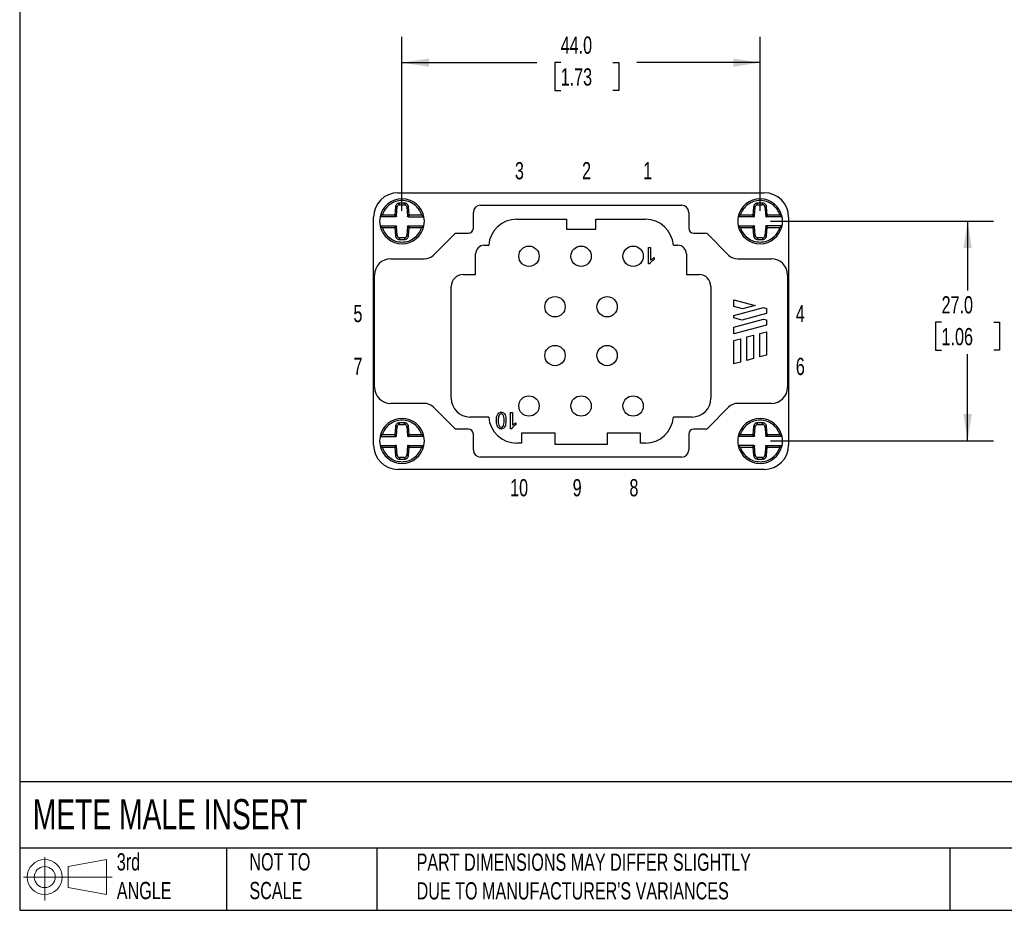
# Model space of a CAD drawing. Header units: millimetres. Extents: x 6 to 273, y 6 to 210.
# Tile 1 of 5: x 6 to 127, y 6 to 116. Entities that reach past the tile are written whole.
import ezdxf

# ---------------------------------------------------------------- set-up
doc = ezdxf.new("R2010")
doc.units = ezdxf.units.MM
doc.linetypes.add('SLD-Solid', pattern=[0])
doc.layers.add('DIMENSIONS', color=140, linetype='SLD-Solid', lineweight=25)
doc.layers.add('TEXT', color=140, linetype='SLD-Solid', lineweight=25)
doc.layers.add('SLD-DEFPOINTS', color=7, linetype='Continuous')
doc.styles.add('SLDTEXTSTYLE0', font='TXT', dxfattribs={"width": 0.7})
doc.dimstyles.new('SLDDIMSTYLE0', dxfattribs={"dimtxt": 2.158008, "dimasz": 3.302, "dimexe": 0, "dimexo": 0.0625, "dimgap": 0.539502, "dimtad": 0, "dimtih": 1, "dimtoh": 1, "dimrnd": 1e-09, "dimzin": 4, "dimdsep": 46, "dimtxsty": 'SLDTEXTSTYLE0', "dimsah": 1, "dimcen": 0.09, "dimadec": 0, "dimazin": 1, "dimtfac": 1, "dimtofl": 0, "dimtmove": 0, "dimatfit": 3, "dimfxl": 0, "dimfrac": 2, "dimtolj": 1, "dimtzin": 12, "dimarcsym": 0})

# ---------------------------------------------------------------- blocks, each defined once
blk = doc.blocks.new('Block11')
at = {"color": 7, "linetype": 'SLD-Solid', "lineweight": 18}
for p, q in [((2.59, 5.31), (2.59, 0)), ((5.48, 4.17), (10.18, 5.03)), ((10.18, 5.03), (10.18, 0.73)), ((5.48, 1.6), (5.48, 4.17)), ((0, 2.88), (10.87, 2.88)), ((5.48, 1.6), (10.18, 0.73))]:
    blk.add_line(p, q, dxfattribs=at)
for radius in [2.15, 1.29]:
    blk.add_circle((2.59, 2.88), radius, dxfattribs=at)
blk = doc.blocks.new('Block12')
at = {"layer": 'SLD-DEFPOINTS'}
blk.add_blockref('Block11', (0, 0), dxfattribs=at)
blk = doc.blocks.new('_D')
at = {"layer": 'DIMENSIONS'}
for p, q in [((53.32, 92.31), (53.32, 113.71)), ((97.32, 92.31), (97.32, 113.71)), ((53.32, 110.54), (69.9, 110.54)), ((72.82, 110.54), (72.1, 110.54)), ((72.1, 110.54), (72.1, 107.11)), ((79.24, 110.54), (79.96, 110.54)), ((79.96, 110.54), (79.96, 107.11)), ((97.32, 110.54), (82.16, 110.54)), ((72.1, 107.11), (72.82, 107.11)), ((79.96, 107.11), (79.24, 107.11))]:
    blk.add_line(p, q, dxfattribs=at)
for points in [[(53.32, 110.54), (56.62, 110.03), (56.62, 111.05)], [(97.32, 110.54), (94.02, 111.05), (94.02, 110.03)]]:
    blk.add_solid(points, dxfattribs=at)
at = {"layer": 'DIMENSIONS', "char_height": 2.117, "attachment_point": 1, "style": 'SLDTEXTSTYLE0'}
for s, insert in [('44.0', (72.82, 113.75)), ('1.73', (72.82, 109.84))]:
    blk.add_mtext(s, dxfattribs=dict(at, insert=insert))
blk = doc.blocks.new('_D_1')
at = {"layer": 'DIMENSIONS'}
for p, q in [((98.59, 91.04), (126, 91.04)), ((122.82, 91.04), (122.82, 82.53)), ((119.62, 78.62), (118.89, 78.62)), ((118.89, 78.62), (118.89, 75.19)), ((126.03, 78.62), (126.75, 78.62)), ((126.75, 78.62), (126.75, 75.19)), ((118.89, 75.19), (119.62, 75.19)), ((126.75, 75.19), (126.03, 75.19)), ((122.82, 64.04), (122.82, 74.71)), ((98.59, 64.04), (126, 64.04))]:
    blk.add_line(p, q, dxfattribs=at)
for points in [[(122.82, 91.04), (122.31, 87.74), (123.33, 87.74)], [(122.82, 64.04), (123.33, 67.34), (122.31, 67.34)]]:
    blk.add_solid(points, dxfattribs=at)
at = {"layer": 'DIMENSIONS', "char_height": 2.117, "attachment_point": 1, "style": 'SLDTEXTSTYLE0'}
for s, insert in [('27.0', (119.62, 81.83)), ('1.06', (119.62, 77.92))]:
    blk.add_mtext(s, dxfattribs=dict(at, insert=insert))

msp = doc.modelspace()

# ---------------------------------------------------------------- linework, layer by layer
for p, q in [((52.823, 94.537), (97.823, 94.537)), ((53.626, 93.268), (53.019, 93.268)), ((53.019, 93.068), (53.019, 93.268)), ((53.626, 93.068), (53.626, 93.268)), ((97.626, 93.268), (97.019, 93.268)), ((97.019, 93.068), (97.019, 93.268)), ((97.626, 93.068), (97.626, 93.268)), ((52.527, 92.814), (52.446, 91.787)), ((52.726, 92.798), (52.527, 92.814)), ((52.639, 91.68), (52.726, 92.798)), ((53.019, 93.068), (53.626, 93.068)), ((53.919, 92.798), (54.118, 92.814)), ((53.919, 92.798), (54.006, 91.68)), ((54.199, 91.787), (54.118, 92.814)), ((62.09, 90.187), (62.09, 92.137)), ((62.973, 93.02), (87.673, 93.02)), ((88.555, 92.137), (88.555, 90.187)), ((96.527, 92.814), (96.446, 91.787)), ((96.726, 92.798), (96.527, 92.814)), ((96.639, 91.68), (96.726, 92.798)), ((97.019, 93.068), (97.626, 93.068)), ((97.919, 92.798), (98.118, 92.814)), ((97.919, 92.798), (98.006, 91.68)), ((98.199, 91.787), (98.118, 92.814)), ((49.823, 63.537), (49.823, 91.537)), ((52.537, 91.587), (50.628, 91.587)), ((52.446, 91.787), (50.885, 91.787)), ((54.108, 91.587), (56.017, 91.587)), ((55.76, 91.787), (54.199, 91.787)), ((67.423, 91.291), (73.523, 91.291)), ((73.523, 91.291), (73.523, 90.087)), ((77.123, 91.291), (83.223, 91.291)), ((77.123, 90.087), (77.123, 91.291)), ((96.537, 91.587), (94.628, 91.587)), ((96.446, 91.787), (94.885, 91.787)), ((100.017, 91.587), (98.108, 91.587)), ((99.76, 91.787), (98.199, 91.787)), ((100.823, 91.537), (100.823, 63.537)), ((50.628, 90.487), (52.537, 90.487)), ((50.885, 90.287), (52.446, 90.287)), ((52.446, 90.287), (52.527, 89.261)), ((52.726, 89.277), (52.639, 90.395)), ((54.006, 90.395), (53.919, 89.277)), ((54.108, 90.487), (56.017, 90.487)), ((54.118, 89.261), (54.199, 90.287)), ((54.199, 90.287), (55.76, 90.287)), ((60.03, 89.57), (61.473, 89.57)), ((73.523, 90.087), (77.123, 90.087)), ((89.173, 89.57), (90.615, 89.57)), ((94.628, 90.487), (96.537, 90.487)), ((94.885, 90.287), (96.446, 90.287)), ((96.446, 90.287), (96.527, 89.261)), ((96.726, 89.277), (96.639, 90.395)), ((98.006, 90.395), (97.919, 89.277)), ((100.017, 90.487), (98.108, 90.487)), ((98.118, 89.261), (98.199, 90.287)), ((98.199, 90.287), (99.76, 90.287)), ((52.726, 89.277), (52.527, 89.261)), ((53.019, 89.006), (53.019, 88.806)), ((53.626, 89.006), (53.019, 89.006)), ((53.019, 88.806), (53.626, 88.806)), ((53.626, 89.006), (53.626, 88.806)), ((53.919, 89.277), (54.118, 89.261)), ((57.195, 86.893), (59.759, 89.458)), ((90.886, 89.458), (93.45, 86.893)), ((96.726, 89.277), (96.527, 89.261)), ((97.626, 89.006), (97.019, 89.006)), ((97.019, 89.006), (97.019, 88.806)), ((97.019, 88.806), (97.626, 88.806)), ((97.626, 89.006), (97.626, 88.806)), ((97.919, 89.277), (98.118, 89.261)), ((63.426, 88.091), (63.978, 88.091)), ((83.623, 87.837), (83.856, 87.837)), ((83.623, 85.829), (83.623, 87.837)), ((83.856, 87.837), (83.856, 86.273)), ((86.667, 88.091), (87.219, 88.091)), ((51.94, 86.42), (56.051, 86.42)), ((62.372, 84.491), (62.372, 87.037)), ((84.323, 86.569), (84.323, 86.331)), ((88.273, 87.037), (88.273, 84.491)), ((94.594, 86.42), (98.705, 86.42)), ((83.773, 85.829), (83.623, 85.829)), ((49.94, 70.655), (49.94, 84.42)), ((60.823, 84.491), (62.372, 84.491)), ((88.273, 84.491), (89.823, 84.491)), ((100.705, 84.42), (100.705, 70.655)), ((59.369, 69.284), (59.369, 83.037)), ((91.276, 83.037), (91.276, 69.284)), ((94.106, 81.393), (96.705, 80.697)), ((94.106, 80.565), (94.106, 81.393)), ((95.159, 80.283), (94.106, 80.565)), ((94.106, 79.457), (97.719, 80.425)), ((96.705, 80.697), (95.159, 80.283)), ((97.719, 80.425), (98.106, 80.321)), ((98.106, 80.321), (98.106, 79.701)), ((94.106, 79.154), (94.106, 79.457)), ((95.087, 78.892), (94.106, 79.154)), ((94.106, 78.046), (97.719, 79.015)), ((98.106, 79.701), (95.087, 78.892)), ((97.719, 79.015), (98.106, 78.911)), ((98.106, 78.911), (98.106, 78.29)), ((98.106, 78.29), (94.106, 77.218)), ((94.106, 77.218), (94.106, 78.046)), ((97.306, 77.247), (98.106, 77.462)), ((98.106, 77.462), (98.106, 74.589)), ((94.106, 76.39), (94.906, 76.604)), ((94.106, 73.517), (94.106, 76.39)), ((94.906, 76.604), (94.906, 73.732)), ((95.706, 76.819), (96.506, 77.033)), ((95.706, 73.946), (95.706, 76.819)), ((96.506, 77.033), (96.506, 74.16)), ((97.306, 74.375), (97.306, 77.247)), ((96.506, 74.16), (95.706, 73.946)), ((98.106, 74.589), (97.306, 74.375)), ((94.906, 73.732), (94.106, 73.517)), ((56.051, 68.655), (51.94, 68.655)), ((59.759, 65.617), (57.195, 68.181)), ((93.45, 68.181), (90.886, 65.617)), ((98.705, 68.655), (94.594, 68.655)), ((63.978, 66.984), (61.669, 66.984)), ((66.66, 67.537), (66.881, 67.537)), ((66.66, 65.529), (66.66, 67.537)), ((66.881, 67.537), (66.881, 65.973)), ((88.976, 66.984), (86.667, 66.984)), ((52.527, 65.814), (52.446, 64.787)), ((52.726, 65.798), (52.527, 65.814)), ((52.639, 64.68), (52.726, 65.798)), ((53.626, 66.268), (53.019, 66.268)), ((53.019, 66.068), (53.019, 66.268)), ((53.019, 66.068), (53.626, 66.068)), ((53.626, 66.068), (53.626, 66.268)), ((53.919, 65.798), (54.118, 65.814)), ((53.919, 65.798), (54.006, 64.68)), ((54.199, 64.787), (54.118, 65.814)), ((61.473, 65.505), (60.03, 65.505)), ((66.803, 65.529), (66.66, 65.529)), ((67.323, 66.269), (67.323, 66.031)), ((90.615, 65.505), (89.173, 65.505)), ((96.527, 65.814), (96.446, 64.787)), ((96.726, 65.798), (96.527, 65.814)), ((96.639, 64.68), (96.726, 65.798)), ((97.626, 66.268), (97.019, 66.268)), ((97.019, 66.068), (97.019, 66.268)), ((97.019, 66.068), (97.626, 66.068)), ((97.626, 66.068), (97.626, 66.268)), ((97.919, 65.798), (98.118, 65.814)), ((97.919, 65.798), (98.006, 64.68)), ((98.199, 64.787), (98.118, 65.814)), ((50.628, 64.587), (52.537, 64.587)), ((52.446, 64.787), (50.885, 64.787)), ((56.017, 64.587), (54.108, 64.587)), ((55.76, 64.787), (54.199, 64.787)), ((62.09, 62.937), (62.09, 64.887)), ((72.123, 64.987), (68.023, 64.987)), ((68.023, 64.987), (68.023, 63.784)), ((72.123, 63.586), (72.123, 64.987)), ((82.623, 64.987), (78.523, 64.987)), ((78.523, 64.987), (78.523, 63.586)), ((82.623, 63.784), (82.623, 64.987)), ((88.555, 64.887), (88.555, 62.937)), ((96.537, 64.587), (94.628, 64.587)), ((96.446, 64.787), (94.885, 64.787)), ((100.017, 64.587), (98.108, 64.587)), ((99.76, 64.787), (98.199, 64.787)), ((50.628, 63.487), (52.537, 63.487)), ((50.885, 63.287), (52.446, 63.287)), ((52.446, 63.287), (52.527, 62.261)), ((52.726, 62.277), (52.639, 63.395)), ((54.006, 63.395), (53.919, 62.277)), ((54.108, 63.487), (56.017, 63.487)), ((54.118, 62.261), (54.199, 63.287)), ((54.199, 63.287), (55.76, 63.287)), ((68.023, 63.784), (67.423, 63.784)), ((78.523, 63.586), (72.123, 63.586)), ((83.223, 63.784), (82.623, 63.784)), ((96.537, 63.487), (94.628, 63.487)), ((94.885, 63.287), (96.446, 63.287)), ((96.446, 63.287), (96.527, 62.261)), ((96.726, 62.277), (96.639, 63.395)), ((98.006, 63.395), (97.919, 62.277)), ((98.108, 63.487), (100.017, 63.487)), ((98.118, 62.261), (98.199, 63.287)), ((98.199, 63.287), (99.76, 63.287)), ((52.726, 62.277), (52.527, 62.261)), ((53.626, 62.006), (53.019, 62.006)), ((53.019, 62.006), (53.019, 61.806)), ((53.019, 61.806), (53.626, 61.806)), ((53.626, 62.006), (53.626, 61.806)), ((53.919, 62.277), (54.118, 62.261)), ((87.673, 62.055), (62.973, 62.055)), ((96.726, 62.277), (96.527, 62.261)), ((97.019, 62.006), (97.019, 61.806)), ((97.626, 62.006), (97.019, 62.006)), ((97.019, 61.806), (97.626, 61.806)), ((97.626, 62.006), (97.626, 61.806)), ((97.919, 62.277), (98.118, 62.261)), ((97.823, 60.537), (52.823, 60.537))]:
    msp.add_line(p, q)
for centre in [(68.923, 86.737), (75.323, 86.737), (81.723, 86.737), (72.123, 80.537), (78.523, 80.537), (72.123, 74.537), (78.523, 74.537), (68.923, 68.337), (75.323, 68.337), (81.723, 68.337)]:
    msp.add_circle(centre, 1.25)
for centre, radius, start, end in [((52.823, 91.537), 3, 90, 180), ((97.823, 91.537), 3, 0, 90), ((53.323, 91.037), 2.75, 11.53696, 168.46304), ((97.323, 91.037), 2.75, 11.53696, 168.46304), ((62.973, 92.137), 0.882, 90, 180), ((87.673, 92.137), 0.882, 0, 90), ((53.323, 91.037), 2.75, 168.46304, 191.53696), ((53.323, 91.037), 2.75, 348.46304, 11.53696), ((67.423, 87.837), 3.453, 90, 175.79232), ((83.223, 87.837), 3.453, 4.20768, 90), ((97.323, 91.037), 2.75, 168.46304, 191.53696), ((97.323, 91.037), 2.75, 348.46304, 11.53696), ((53.323, 91.037), 2.75, 191.53696, 348.46304), ((60.03, 89.187), 0.382, 90, 135), ((61.473, 90.187), 0.618, 270, 0), ((89.173, 90.187), 0.618, 180, 270), ((90.615, 89.187), 0.382, 45, 90), ((97.323, 91.037), 2.75, 191.53696, 348.46304), ((63.426, 87.037), 1.053, 90, 180), ((87.219, 87.037), 1.053, 0, 90), ((51.94, 84.42), 2, 90, 180), ((56.051, 88.037), 1.618, 270, 315), ((94.594, 88.037), 1.618, 225, 270), ((98.705, 84.42), 2, 0, 90), ((60.823, 83.037), 1.453, 90, 180), ((89.823, 83.037), 1.453, 0, 90), ((51.94, 70.655), 2, 180, 270), ((98.705, 70.655), 2, 270, 0), ((61.669, 69.284), 2.3, 180, 270), ((88.976, 69.284), 2.3, 270, 0), ((56.051, 67.037), 1.618, 45, 90), ((94.594, 67.037), 1.618, 90, 135), ((53.323, 64.037), 2.75, 11.53696, 168.46304), ((67.423, 67.237), 3.453, 184.20768, 270), ((83.223, 67.237), 3.453, 270, 355.79232), ((97.323, 64.037), 2.75, 11.53696, 168.46304), ((60.03, 65.887), 0.382, 225, 270), ((61.473, 64.887), 0.618, 0, 90), ((89.173, 64.887), 0.618, 90, 180), ((90.615, 65.887), 0.382, 270, 315), ((53.323, 64.037), 2.75, 168.46304, 191.53696), ((53.323, 64.037), 2.75, 348.46304, 11.53696), ((97.323, 64.037), 2.75, 168.46304, 191.53696), ((97.323, 64.037), 2.75, 348.46304, 11.53696), ((52.823, 63.537), 3, 180, 270), ((53.323, 64.037), 2.75, 191.53696, 348.46304), ((62.973, 62.937), 0.882, 180, 270), ((87.673, 62.937), 0.882, 270, 0), ((97.323, 64.037), 2.75, 191.53696, 348.46304), ((97.823, 63.537), 3, 270, 0)]:
    msp.add_arc(centre, radius, start, end)
for points, knots in [([(55.76, 91.787), (55.599, 92.309), (55.276, 92.765), (54.399, 93.413), (53.868, 93.587), (52.777, 93.587), (52.246, 93.413), (51.369, 92.765), (51.046, 92.309), (50.885, 91.787)], [0, 0, 0, 0, 0.25, 0.25, 0.5, 0.5, 0.75, 0.75, 1, 1, 1, 1]), ([(53.019, 93.268), (52.998, 93.268), (52.956, 93.266), (52.895, 93.254), (52.837, 93.235), (52.782, 93.209), (52.73, 93.177), (52.682, 93.139), (52.626, 93.079), (52.575, 93), (52.539, 92.904), (52.531, 92.843), (52.527, 92.814)], [0, 0, 0, 0, 0.0855677, 0.1696386, 0.25273, 0.335233, 0.4174395, 0.4995737, 0.5850332, 0.7493191, 0.8792574, 1, 1, 1, 1]), ([(54.118, 92.814), (54.116, 92.834), (54.111, 92.876), (54.094, 92.936), (54.07, 92.992), (54.04, 93.045), (54.004, 93.094), (53.962, 93.139), (53.899, 93.191), (53.816, 93.235), (53.717, 93.264), (53.656, 93.267), (53.626, 93.268)], [0, 0, 0, 0, 0.0855677, 0.1696386, 0.25273, 0.335233, 0.4174395, 0.4995737, 0.5850332, 0.7493191, 0.8792574, 1, 1, 1, 1]), ([(99.76, 91.787), (99.599, 92.309), (99.276, 92.765), (98.399, 93.413), (97.868, 93.587), (96.777, 93.587), (96.246, 93.413), (95.369, 92.765), (95.046, 92.309), (94.885, 91.787)], [0, 0, 0, 0, 0.25, 0.25, 0.5, 0.5, 0.75, 0.75, 1, 1, 1, 1]), ([(97.019, 93.268), (96.998, 93.268), (96.956, 93.266), (96.895, 93.254), (96.836, 93.235), (96.781, 93.209), (96.73, 93.176), (96.683, 93.139), (96.626, 93.08), (96.573, 92.997), (96.537, 92.899), (96.53, 92.838), (96.527, 92.814)], [0, 0, 0, 0, 0.08595378, 0.17030009, 0.25358162, 0.33621055, 0.41849446, 0.50066751, 0.5802329, 0.75027808, 0.89931422, 1, 1, 1, 1]), ([(98.118, 92.814), (98.116, 92.835), (98.111, 92.876), (98.094, 92.936), (98.07, 92.993), (98.04, 93.046), (98.004, 93.095), (97.963, 93.139), (97.899, 93.19), (97.812, 93.237), (97.712, 93.265), (97.651, 93.267), (97.626, 93.268)], [0, 0, 0, 0, 0.0859538, 0.1703001, 0.2535816, 0.3362105, 0.4184945, 0.5006675, 0.5802329, 0.7502781, 0.8993142, 1, 1, 1, 1]), ([(50.885, 91.787), (50.868, 91.775), (50.836, 91.75), (50.792, 91.717), (50.755, 91.688), (50.713, 91.656), (50.671, 91.622), (50.635, 91.593), (50.63, 91.589), (50.628, 91.587)], [0, 0, 0, 0, 0.1540475, 0.2887595, 0.4042498, 0.5007032, 0.6964173, 0.8591263, 1, 1, 1, 1]), ([(52.446, 91.787), (52.459, 91.78), (52.483, 91.767), (52.515, 91.749), (52.542, 91.734), (52.562, 91.722), (52.593, 91.705), (52.629, 91.685), (52.636, 91.681), (52.639, 91.68)], [0, 0, 0, 0, 0.1324368, 0.2485758, 0.3484254, 0.4320086, 0.4993747, 0.7587271, 1, 1, 1, 1]), ([(52.537, 91.587), (52.536, 91.588), (52.536, 91.589), (52.531, 91.6), (52.524, 91.617), (52.511, 91.647), (52.485, 91.701), (52.461, 91.755), (52.446, 91.787)], [0, 0, 0, 0, 0.1138664, 0.2286352, 0.344958, 0.4634608, 0.681885, 1, 1, 1, 1]), ([(52.639, 91.68), (52.638, 91.667), (52.634, 91.655), (52.623, 91.632), (52.615, 91.622), (52.596, 91.605), (52.585, 91.599), (52.562, 91.59), (52.549, 91.587), (52.537, 91.587)], [0, 0, 0, 0, 0.25, 0.25, 0.5, 0.5, 0.75, 0.75, 1, 1, 1, 1]), ([(54.006, 91.68), (54.007, 91.68), (54.009, 91.681), (54.021, 91.688), (54.04, 91.698), (54.07, 91.715), (54.122, 91.745), (54.17, 91.771), (54.199, 91.787)], [0, 0, 0, 0, 0.1194171, 0.24254, 0.3702345, 0.503277, 0.7013862, 1, 1, 1, 1]), ([(54.108, 91.587), (54.096, 91.587), (54.083, 91.59), (54.06, 91.599), (54.049, 91.605), (54.03, 91.622), (54.022, 91.632), (54.011, 91.655), (54.007, 91.667), (54.006, 91.68)], [0, 0, 0, 0, 0.25, 0.25, 0.5, 0.5, 0.75, 0.75, 1, 1, 1, 1]), ([(54.199, 91.787), (54.192, 91.773), (54.18, 91.747), (54.164, 91.711), (54.15, 91.682), (54.14, 91.659), (54.126, 91.629), (54.112, 91.596), (54.109, 91.59), (54.108, 91.587)], [0, 0, 0, 0, 0.1401525, 0.2641025, 0.3718765, 0.4635232, 0.5391319, 0.7726567, 1, 1, 1, 1]), ([(56.017, 91.587), (56.016, 91.588), (56.015, 91.589), (56.002, 91.599), (55.983, 91.615), (55.955, 91.637), (55.913, 91.671), (55.848, 91.721), (55.792, 91.763), (55.76, 91.787)], [0, 0, 0, 0, 0.0831042, 0.171932, 0.2696425, 0.3786252, 0.5006088, 0.7119837, 1, 1, 1, 1]), ([(94.885, 91.787), (94.868, 91.775), (94.836, 91.75), (94.792, 91.717), (94.755, 91.688), (94.713, 91.656), (94.671, 91.622), (94.635, 91.593), (94.63, 91.589), (94.628, 91.587)], [0, 0, 0, 0, 0.15404753, 0.28875949, 0.40424983, 0.50070325, 0.69641731, 0.85912629, 1, 1, 1, 1]), ([(96.446, 91.787), (96.459, 91.78), (96.483, 91.767), (96.515, 91.749), (96.542, 91.734), (96.562, 91.722), (96.593, 91.705), (96.629, 91.685), (96.636, 91.681), (96.639, 91.68)], [0, 0, 0, 0, 0.1324368, 0.2485757, 0.3484254, 0.4320086, 0.4993747, 0.7587271, 1, 1, 1, 1]), ([(96.537, 91.587), (96.536, 91.588), (96.536, 91.589), (96.531, 91.6), (96.524, 91.617), (96.511, 91.647), (96.485, 91.701), (96.461, 91.755), (96.446, 91.787)], [0, 0, 0, 0, 0.1138704, 0.2286465, 0.34498, 0.4634971, 0.6819186, 1, 1, 1, 1]), ([(96.537, 91.587), (96.559, 91.587), (96.586, 91.596), (96.625, 91.631), (96.637, 91.657), (96.639, 91.68)], [0, 0, 0, 0, 0.5, 0.5, 1, 1, 1, 1]), ([(98.006, 91.68), (98.007, 91.68), (98.009, 91.681), (98.021, 91.688), (98.04, 91.698), (98.07, 91.715), (98.122, 91.745), (98.17, 91.771), (98.199, 91.787)], [0, 0, 0, 0, 0.1194171, 0.24254, 0.3702345, 0.503277, 0.7013862, 1, 1, 1, 1]), ([(98.006, 91.68), (98.008, 91.657), (98.02, 91.631), (98.059, 91.596), (98.086, 91.587), (98.108, 91.587)], [0, 0, 0, 0, 0.5, 0.5, 1, 1, 1, 1]), ([(98.199, 91.787), (98.192, 91.773), (98.18, 91.747), (98.164, 91.711), (98.15, 91.682), (98.14, 91.659), (98.126, 91.629), (98.112, 91.596), (98.109, 91.59), (98.108, 91.587)], [0, 0, 0, 0, 0.1401698, 0.2641321, 0.3719133, 0.4635622, 0.5391681, 0.772668, 1, 1, 1, 1]), ([(100.017, 91.587), (100.016, 91.588), (100.015, 91.589), (100.002, 91.599), (99.983, 91.615), (99.955, 91.637), (99.913, 91.671), (99.848, 91.721), (99.792, 91.763), (99.76, 91.787)], [0, 0, 0, 0, 0.0831042, 0.171932, 0.2696425, 0.3786252, 0.5006088, 0.7119837, 1, 1, 1, 1]), ([(50.628, 90.487), (50.629, 90.487), (50.63, 90.486), (50.643, 90.476), (50.662, 90.46), (50.69, 90.438), (50.732, 90.404), (50.797, 90.354), (50.853, 90.312), (50.885, 90.287)], [0, 0, 0, 0, 0.0831042, 0.17193197, 0.26964251, 0.37862519, 0.5006088, 0.71198367, 1, 1, 1, 1]), ([(50.885, 90.287), (51.046, 89.766), (51.369, 89.31), (52.246, 88.662), (52.777, 88.487), (53.868, 88.487), (54.399, 88.662), (55.276, 89.31), (55.599, 89.766), (55.76, 90.287)], [0, 0, 0, 0, 0.25, 0.25, 0.5, 0.5, 0.75, 0.75, 1, 1, 1, 1]), ([(52.446, 90.287), (52.453, 90.301), (52.465, 90.328), (52.481, 90.364), (52.495, 90.393), (52.505, 90.416), (52.519, 90.446), (52.533, 90.479), (52.536, 90.485), (52.537, 90.487)], [0, 0, 0, 0, 0.14015451, 0.26410576, 0.37188003, 0.46352618, 0.53913346, 0.77265655, 1, 1, 1, 1]), ([(52.639, 90.395), (52.638, 90.395), (52.636, 90.394), (52.625, 90.387), (52.605, 90.377), (52.575, 90.36), (52.523, 90.33), (52.475, 90.303), (52.446, 90.287)], [0, 0, 0, 0, 0.1194171, 0.24254, 0.3702345, 0.503277, 0.7013862, 1, 1, 1, 1]), ([(52.537, 90.487), (52.549, 90.487), (52.562, 90.485), (52.585, 90.476), (52.596, 90.47), (52.615, 90.453), (52.623, 90.443), (52.634, 90.42), (52.638, 90.408), (52.639, 90.395)], [0, 0, 0, 0, 0.25, 0.25, 0.5, 0.5, 0.75, 0.75, 1, 1, 1, 1]), ([(54.006, 90.395), (54.007, 90.408), (54.011, 90.42), (54.022, 90.443), (54.03, 90.453), (54.049, 90.47), (54.06, 90.476), (54.083, 90.485), (54.096, 90.487), (54.108, 90.487)], [0, 0, 0, 0, 0.25, 0.25, 0.5, 0.5, 0.75, 0.75, 1, 1, 1, 1]), ([(54.199, 90.287), (54.186, 90.294), (54.162, 90.308), (54.13, 90.326), (54.103, 90.341), (54.083, 90.353), (54.052, 90.37), (54.016, 90.39), (54.009, 90.393), (54.006, 90.395)], [0, 0, 0, 0, 0.1324368, 0.2485757, 0.3484254, 0.4320086, 0.4993747, 0.7587271, 1, 1, 1, 1]), ([(54.108, 90.487), (54.109, 90.487), (54.109, 90.485), (54.114, 90.474), (54.121, 90.457), (54.134, 90.428), (54.16, 90.373), (54.184, 90.319), (54.199, 90.287)], [0, 0, 0, 0, 0.1138667, 0.2286353, 0.3449575, 0.4634593, 0.6818816, 1, 1, 1, 1]), ([(55.76, 90.287), (55.777, 90.3), (55.809, 90.324), (55.853, 90.358), (55.89, 90.387), (55.932, 90.419), (55.974, 90.453), (56.01, 90.482), (56.015, 90.486), (56.017, 90.487)], [0, 0, 0, 0, 0.1540475, 0.2887595, 0.4042498, 0.5007032, 0.6964173, 0.8591263, 1, 1, 1, 1]), ([(94.628, 90.487), (94.629, 90.487), (94.63, 90.486), (94.643, 90.476), (94.662, 90.46), (94.69, 90.438), (94.732, 90.404), (94.797, 90.354), (94.853, 90.312), (94.885, 90.287)], [0, 0, 0, 0, 0.0831042, 0.17193197, 0.26964251, 0.37862519, 0.5006088, 0.71198367, 1, 1, 1, 1]), ([(94.885, 90.287), (95.046, 89.766), (95.369, 89.31), (96.246, 88.662), (96.777, 88.487), (97.868, 88.487), (98.399, 88.662), (99.276, 89.31), (99.599, 89.766), (99.76, 90.287)], [0, 0, 0, 0, 0.25, 0.25, 0.5, 0.5, 0.75, 0.75, 1, 1, 1, 1]), ([(96.446, 90.287), (96.453, 90.301), (96.465, 90.328), (96.481, 90.364), (96.495, 90.393), (96.505, 90.416), (96.519, 90.446), (96.533, 90.479), (96.536, 90.485), (96.537, 90.487)], [0, 0, 0, 0, 0.1401718, 0.2641353, 0.3719168, 0.4635652, 0.5391697, 0.7726679, 1, 1, 1, 1]), ([(96.639, 90.395), (96.638, 90.395), (96.636, 90.394), (96.625, 90.387), (96.605, 90.377), (96.575, 90.36), (96.523, 90.33), (96.475, 90.303), (96.446, 90.287)], [0, 0, 0, 0, 0.1194171, 0.24254, 0.3702345, 0.503277, 0.7013862, 1, 1, 1, 1]), ([(96.639, 90.395), (96.637, 90.418), (96.625, 90.444), (96.586, 90.479), (96.559, 90.487), (96.537, 90.487)], [0, 0, 0, 0, 0.5, 0.5, 1, 1, 1, 1]), ([(98.108, 90.487), (98.086, 90.487), (98.059, 90.479), (98.02, 90.444), (98.008, 90.418), (98.006, 90.395)], [0, 0, 0, 0, 0.5, 0.5, 1, 1, 1, 1]), ([(98.199, 90.287), (98.186, 90.294), (98.162, 90.308), (98.13, 90.326), (98.103, 90.341), (98.083, 90.353), (98.052, 90.37), (98.016, 90.39), (98.009, 90.393), (98.006, 90.395)], [0, 0, 0, 0, 0.1324368, 0.2485757, 0.3484254, 0.4320086, 0.4993747, 0.7587271, 1, 1, 1, 1]), ([(98.108, 90.487), (98.109, 90.487), (98.109, 90.485), (98.114, 90.474), (98.121, 90.457), (98.134, 90.428), (98.16, 90.373), (98.184, 90.319), (98.199, 90.287)], [0, 0, 0, 0, 0.1138707, 0.2286466, 0.3449795, 0.4634955, 0.6819151, 1, 1, 1, 1]), ([(99.76, 90.287), (99.777, 90.3), (99.809, 90.324), (99.853, 90.358), (99.89, 90.387), (99.932, 90.419), (99.974, 90.453), (100.01, 90.482), (100.015, 90.486), (100.017, 90.487)], [0, 0, 0, 0, 0.15404753, 0.28875949, 0.40424983, 0.50070325, 0.69641731, 0.85912629, 1, 1, 1, 1]), ([(52.527, 89.261), (52.529, 89.24), (52.534, 89.199), (52.551, 89.139), (52.575, 89.082), (52.605, 89.029), (52.641, 88.981), (52.683, 88.936), (52.746, 88.884), (52.829, 88.84), (52.928, 88.811), (52.989, 88.808), (53.019, 88.806)], [0, 0, 0, 0, 0.0855677, 0.1696386, 0.25273, 0.335233, 0.4174395, 0.4995737, 0.5850332, 0.7493191, 0.8792574, 1, 1, 1, 1]), ([(53.626, 88.806), (53.647, 88.807), (53.689, 88.809), (53.75, 88.821), (53.808, 88.84), (53.863, 88.866), (53.915, 88.898), (53.963, 88.936), (54.019, 88.995), (54.07, 89.075), (54.106, 89.171), (54.114, 89.232), (54.118, 89.261)], [0, 0, 0, 0, 0.0855677, 0.1696386, 0.25273, 0.335233, 0.4174395, 0.4995737, 0.5850332, 0.7493191, 0.8792574, 1, 1, 1, 1]), ([(96.527, 89.261), (96.529, 89.24), (96.534, 89.199), (96.551, 89.139), (96.575, 89.082), (96.605, 89.029), (96.641, 88.98), (96.682, 88.936), (96.746, 88.885), (96.833, 88.838), (96.933, 88.81), (96.994, 88.808), (97.019, 88.806)], [0, 0, 0, 0, 0.0859538, 0.1703001, 0.2535816, 0.3362105, 0.4184945, 0.5006675, 0.5802329, 0.7502781, 0.8993142, 1, 1, 1, 1]), ([(97.626, 88.806), (97.647, 88.807), (97.689, 88.809), (97.75, 88.821), (97.809, 88.84), (97.864, 88.866), (97.915, 88.898), (97.962, 88.936), (98.019, 88.995), (98.072, 89.078), (98.108, 89.176), (98.115, 89.237), (98.118, 89.261)], [0, 0, 0, 0, 0.0859538, 0.1703001, 0.2535816, 0.3362105, 0.4184945, 0.5006675, 0.5802329, 0.7502781, 0.8993142, 1, 1, 1, 1]), ([(84.323, 86.331), (84.192, 86.267), (84.078, 86.188), (83.883, 86.005), (83.814, 85.916), (83.773, 85.829)], [0, 0, 0, 0, 0.5, 0.5, 1, 1, 1, 1]), ([(83.856, 86.273), (83.912, 86.329), (83.986, 86.386), (84.169, 86.498), (84.25, 86.54), (84.323, 86.569)], [0, 0, 0, 0, 0.5, 0.5, 1, 1, 1, 1]), ([(55.76, 64.787), (55.599, 65.309), (55.276, 65.765), (54.399, 66.413), (53.868, 66.587), (52.777, 66.587), (52.246, 66.413), (51.369, 65.765), (51.046, 65.309), (50.885, 64.787)], [0, 0, 0, 0, 0.25, 0.25, 0.5, 0.5, 0.75, 0.75, 1, 1, 1, 1]), ([(65.255, 65.594), (65.181, 65.638), (65.12, 65.702), (65.024, 65.87), (64.986, 65.97), (64.947, 66.153), (64.932, 66.261), (64.925, 66.391), (64.923, 66.484), (64.922, 66.534), (64.924, 66.781), (64.942, 66.945), (65.009, 67.207), (65.058, 67.31), (65.188, 67.472), (65.269, 67.528), (65.415, 67.567), (65.469, 67.573), (65.579, 67.57), (65.734, 67.545), (65.853, 67.454), (65.917, 67.364)], [0, 0, 0, 0, 0.125, 0.125, 0.25, 0.25, 0.3125, 0.34375, 0.34375, 0.375, 0.375, 0.5, 0.5, 0.625, 0.625, 0.75, 0.75, 0.8125, 0.8125, 0.875, 1, 1, 1, 1]), ([(65.253, 67.206), (65.184, 67.097), (65.149, 66.878), (65.149, 66.223), (65.184, 66.004), (65.321, 65.788), (65.406, 65.734), (65.61, 65.731), (65.693, 65.779), (65.754, 65.876)], [0, 0, 0, 0, 0.25, 0.25, 0.5, 0.5, 0.75, 0.75, 1, 1, 1, 1]), ([(65.754, 65.876), (65.83, 65.999), (65.868, 66.227), (65.868, 66.884), (65.832, 67.101), (65.693, 67.317), (65.608, 67.37), (65.406, 67.369), (65.322, 67.315), (65.253, 67.206)], [0, 0, 0, 0, 0.25, 0.25, 0.5, 0.5, 0.75, 0.75, 1, 1, 1, 1]), ([(65.917, 67.364), (66.016, 67.225), (66.074, 67.012), (66.094, 66.654), (66.096, 66.575), (66.093, 66.422), (66.09, 66.351), (66.072, 66.152), (66.051, 66.042), (65.957, 65.763), (65.857, 65.632), (65.683, 65.555), (65.646, 65.544), (65.566, 65.53), (65.523, 65.528), (65.396, 65.534), (65.32, 65.555), (65.255, 65.594)], [0, 0, 0, 0, 0.25, 0.25, 0.3125, 0.3125, 0.375, 0.375, 0.5, 0.5, 0.75, 0.75, 0.8125, 0.8125, 0.875, 0.875, 1, 1, 1, 1]), ([(99.76, 64.787), (99.599, 65.309), (99.276, 65.765), (98.399, 66.413), (97.868, 66.587), (96.777, 66.587), (96.246, 66.413), (95.369, 65.765), (95.046, 65.309), (94.885, 64.787)], [0, 0, 0, 0, 0.25, 0.25, 0.5, 0.5, 0.75, 0.75, 1, 1, 1, 1]), ([(53.019, 66.268), (52.998, 66.268), (52.956, 66.266), (52.895, 66.254), (52.836, 66.235), (52.781, 66.209), (52.73, 66.176), (52.683, 66.139), (52.626, 66.08), (52.573, 65.997), (52.537, 65.899), (52.53, 65.838), (52.527, 65.814)], [0, 0, 0, 0, 0.0859538, 0.1703001, 0.2535816, 0.3362105, 0.4184945, 0.5006675, 0.5802329, 0.7502781, 0.8993142, 1, 1, 1, 1]), ([(54.118, 65.814), (54.116, 65.835), (54.111, 65.876), (54.094, 65.936), (54.07, 65.993), (54.04, 66.046), (54.004, 66.095), (53.963, 66.139), (53.899, 66.19), (53.812, 66.237), (53.712, 66.265), (53.651, 66.267), (53.626, 66.268)], [0, 0, 0, 0, 0.0859538, 0.1703001, 0.2535816, 0.3362105, 0.4184945, 0.5006675, 0.5802329, 0.7502781, 0.8993142, 1, 1, 1, 1]), ([(67.323, 66.031), (67.199, 65.967), (67.091, 65.888), (66.906, 65.705), (66.841, 65.616), (66.803, 65.529)], [0, 0, 0, 0, 0.5, 0.5, 1, 1, 1, 1]), ([(66.881, 65.973), (66.934, 66.029), (67.004, 66.086), (67.177, 66.198), (67.254, 66.24), (67.323, 66.269)], [0, 0, 0, 0, 0.5, 0.5, 1, 1, 1, 1]), ([(97.019, 66.268), (96.998, 66.268), (96.956, 66.266), (96.895, 66.254), (96.837, 66.235), (96.782, 66.209), (96.73, 66.177), (96.682, 66.139), (96.626, 66.079), (96.575, 66), (96.539, 65.904), (96.531, 65.843), (96.527, 65.814)], [0, 0, 0, 0, 0.0855677, 0.1696386, 0.25273, 0.335233, 0.4174395, 0.4995737, 0.5850332, 0.7493191, 0.8792574, 1, 1, 1, 1]), ([(98.118, 65.814), (98.116, 65.834), (98.111, 65.876), (98.094, 65.936), (98.07, 65.992), (98.04, 66.045), (98.004, 66.094), (97.962, 66.139), (97.899, 66.191), (97.816, 66.235), (97.717, 66.264), (97.656, 66.267), (97.626, 66.268)], [0, 0, 0, 0, 0.0855677, 0.1696386, 0.25273, 0.335233, 0.4174395, 0.4995737, 0.5850332, 0.7493191, 0.8792574, 1, 1, 1, 1]), ([(50.885, 64.787), (50.868, 64.775), (50.836, 64.75), (50.792, 64.717), (50.755, 64.688), (50.713, 64.656), (50.671, 64.622), (50.635, 64.593), (50.63, 64.589), (50.628, 64.587)], [0, 0, 0, 0, 0.1540475, 0.2887595, 0.4042498, 0.5007032, 0.6964173, 0.8591263, 1, 1, 1, 1]), ([(52.446, 64.787), (52.459, 64.78), (52.483, 64.767), (52.515, 64.749), (52.542, 64.734), (52.562, 64.722), (52.593, 64.705), (52.629, 64.685), (52.636, 64.681), (52.639, 64.68)], [0, 0, 0, 0, 0.1324368, 0.2485757, 0.3484254, 0.4320086, 0.4993747, 0.7587271, 1, 1, 1, 1]), ([(52.537, 64.587), (52.536, 64.588), (52.536, 64.589), (52.531, 64.6), (52.524, 64.617), (52.511, 64.647), (52.485, 64.701), (52.461, 64.755), (52.446, 64.787)], [0, 0, 0, 0, 0.1138707, 0.2286466, 0.3449795, 0.4634955, 0.6819151, 1, 1, 1, 1]), ([(52.537, 64.587), (52.559, 64.587), (52.586, 64.596), (52.625, 64.631), (52.637, 64.657), (52.639, 64.68)], [0, 0, 0, 0, 0.5, 0.5, 1, 1, 1, 1]), ([(54.006, 64.68), (54.007, 64.68), (54.009, 64.681), (54.021, 64.688), (54.04, 64.698), (54.07, 64.715), (54.122, 64.745), (54.17, 64.771), (54.199, 64.787)], [0, 0, 0, 0, 0.1194171, 0.24254, 0.3702345, 0.503277, 0.7013862, 1, 1, 1, 1]), ([(54.006, 64.68), (54.008, 64.657), (54.02, 64.631), (54.059, 64.596), (54.086, 64.587), (54.108, 64.587)], [0, 0, 0, 0, 0.5, 0.5, 1, 1, 1, 1]), ([(54.199, 64.787), (54.192, 64.773), (54.18, 64.747), (54.164, 64.711), (54.15, 64.682), (54.14, 64.659), (54.126, 64.629), (54.112, 64.596), (54.109, 64.59), (54.108, 64.587)], [0, 0, 0, 0, 0.1401718, 0.2641353, 0.3719168, 0.4635652, 0.5391697, 0.7726679, 1, 1, 1, 1]), ([(56.017, 64.587), (56.016, 64.588), (56.015, 64.589), (56.002, 64.599), (55.983, 64.615), (55.955, 64.637), (55.913, 64.671), (55.848, 64.721), (55.792, 64.763), (55.76, 64.787)], [0, 0, 0, 0, 0.0831042, 0.17193197, 0.26964251, 0.37862519, 0.5006088, 0.71198367, 1, 1, 1, 1]), ([(94.885, 64.787), (94.868, 64.775), (94.836, 64.75), (94.792, 64.717), (94.755, 64.688), (94.713, 64.656), (94.671, 64.622), (94.635, 64.593), (94.63, 64.589), (94.628, 64.587)], [0, 0, 0, 0, 0.1540475, 0.2887595, 0.4042498, 0.5007032, 0.6964173, 0.8591263, 1, 1, 1, 1]), ([(96.446, 64.787), (96.459, 64.78), (96.483, 64.767), (96.515, 64.749), (96.542, 64.734), (96.562, 64.722), (96.593, 64.705), (96.629, 64.685), (96.636, 64.681), (96.639, 64.68)], [0, 0, 0, 0, 0.1324368, 0.2485757, 0.3484254, 0.4320086, 0.4993747, 0.7587271, 1, 1, 1, 1]), ([(96.537, 64.587), (96.536, 64.588), (96.536, 64.589), (96.531, 64.6), (96.524, 64.617), (96.511, 64.647), (96.485, 64.701), (96.461, 64.755), (96.446, 64.787)], [0, 0, 0, 0, 0.1138667, 0.2286353, 0.3449575, 0.4634593, 0.6818816, 1, 1, 1, 1]), ([(96.639, 64.68), (96.638, 64.667), (96.634, 64.655), (96.623, 64.632), (96.615, 64.622), (96.596, 64.605), (96.585, 64.599), (96.562, 64.59), (96.549, 64.587), (96.537, 64.587)], [0, 0, 0, 0, 0.25, 0.25, 0.5, 0.5, 0.75, 0.75, 1, 1, 1, 1]), ([(98.006, 64.68), (98.007, 64.68), (98.009, 64.681), (98.021, 64.688), (98.04, 64.698), (98.07, 64.715), (98.122, 64.745), (98.17, 64.771), (98.199, 64.787)], [0, 0, 0, 0, 0.1194171, 0.24254, 0.3702345, 0.503277, 0.7013862, 1, 1, 1, 1]), ([(98.108, 64.587), (98.096, 64.587), (98.083, 64.59), (98.06, 64.599), (98.049, 64.605), (98.03, 64.622), (98.022, 64.632), (98.011, 64.655), (98.007, 64.667), (98.006, 64.68)], [0, 0, 0, 0, 0.25, 0.25, 0.5, 0.5, 0.75, 0.75, 1, 1, 1, 1]), ([(98.199, 64.787), (98.192, 64.773), (98.18, 64.747), (98.164, 64.711), (98.15, 64.682), (98.14, 64.659), (98.126, 64.629), (98.112, 64.596), (98.109, 64.59), (98.108, 64.587)], [0, 0, 0, 0, 0.1401545, 0.2641058, 0.37188, 0.4635262, 0.5391335, 0.7726566, 1, 1, 1, 1]), ([(100.017, 64.587), (100.016, 64.588), (100.015, 64.589), (100.002, 64.599), (99.983, 64.615), (99.955, 64.637), (99.913, 64.671), (99.848, 64.721), (99.792, 64.763), (99.76, 64.787)], [0, 0, 0, 0, 0.0831042, 0.17193197, 0.26964251, 0.37862519, 0.5006088, 0.71198367, 1, 1, 1, 1]), ([(50.628, 63.487), (50.629, 63.487), (50.63, 63.486), (50.643, 63.476), (50.662, 63.46), (50.69, 63.438), (50.732, 63.404), (50.797, 63.354), (50.853, 63.312), (50.885, 63.287)], [0, 0, 0, 0, 0.0831042, 0.17193197, 0.26964251, 0.37862519, 0.5006088, 0.71198367, 1, 1, 1, 1]), ([(50.885, 63.287), (51.046, 62.766), (51.369, 62.31), (52.246, 61.662), (52.777, 61.487), (53.868, 61.487), (54.399, 61.662), (55.276, 62.31), (55.599, 62.766), (55.76, 63.287)], [0, 0, 0, 0, 0.25, 0.25, 0.5, 0.5, 0.75, 0.75, 1, 1, 1, 1]), ([(52.446, 63.287), (52.453, 63.301), (52.465, 63.328), (52.481, 63.364), (52.495, 63.393), (52.505, 63.416), (52.519, 63.446), (52.533, 63.479), (52.536, 63.485), (52.537, 63.487)], [0, 0, 0, 0, 0.14016976, 0.26413209, 0.37191328, 0.46356221, 0.53916815, 0.772668, 1, 1, 1, 1]), ([(52.639, 63.395), (52.638, 63.395), (52.636, 63.394), (52.625, 63.387), (52.605, 63.377), (52.575, 63.36), (52.523, 63.33), (52.475, 63.303), (52.446, 63.287)], [0, 0, 0, 0, 0.1194171, 0.24254, 0.3702345, 0.503277, 0.7013862, 1, 1, 1, 1]), ([(52.639, 63.395), (52.637, 63.418), (52.625, 63.444), (52.586, 63.479), (52.559, 63.487), (52.537, 63.487)], [0, 0, 0, 0, 0.5, 0.5, 1, 1, 1, 1]), ([(54.108, 63.487), (54.086, 63.487), (54.059, 63.479), (54.02, 63.444), (54.008, 63.418), (54.006, 63.395)], [0, 0, 0, 0, 0.5, 0.5, 1, 1, 1, 1]), ([(54.199, 63.287), (54.186, 63.294), (54.162, 63.308), (54.13, 63.326), (54.103, 63.341), (54.083, 63.353), (54.052, 63.37), (54.016, 63.39), (54.009, 63.393), (54.006, 63.395)], [0, 0, 0, 0, 0.1324368, 0.2485757, 0.3484254, 0.4320086, 0.4993747, 0.7587271, 1, 1, 1, 1]), ([(54.108, 63.487), (54.109, 63.487), (54.109, 63.485), (54.114, 63.474), (54.121, 63.457), (54.134, 63.428), (54.16, 63.373), (54.184, 63.319), (54.199, 63.287)], [0, 0, 0, 0, 0.1138704, 0.2286465, 0.34498, 0.4634971, 0.6819186, 1, 1, 1, 1]), ([(55.76, 63.287), (55.777, 63.3), (55.809, 63.324), (55.853, 63.358), (55.89, 63.387), (55.932, 63.419), (55.974, 63.453), (56.01, 63.482), (56.015, 63.486), (56.017, 63.487)], [0, 0, 0, 0, 0.1540475, 0.2887595, 0.4042498, 0.5007032, 0.6964173, 0.8591263, 1, 1, 1, 1]), ([(94.628, 63.487), (94.629, 63.487), (94.63, 63.486), (94.643, 63.476), (94.662, 63.46), (94.69, 63.438), (94.732, 63.404), (94.797, 63.354), (94.853, 63.312), (94.885, 63.287)], [0, 0, 0, 0, 0.0831042, 0.171932, 0.2696425, 0.3786252, 0.5006088, 0.7119837, 1, 1, 1, 1]), ([(94.885, 63.287), (95.046, 62.766), (95.369, 62.31), (96.246, 61.662), (96.777, 61.487), (97.868, 61.487), (98.399, 61.662), (99.276, 62.31), (99.599, 62.766), (99.76, 63.287)], [0, 0, 0, 0, 0.25, 0.25, 0.5, 0.5, 0.75, 0.75, 1, 1, 1, 1]), ([(96.446, 63.287), (96.453, 63.301), (96.465, 63.328), (96.481, 63.364), (96.495, 63.393), (96.505, 63.416), (96.519, 63.446), (96.533, 63.479), (96.536, 63.485), (96.537, 63.487)], [0, 0, 0, 0, 0.1401525, 0.2641025, 0.3718765, 0.4635232, 0.5391319, 0.7726567, 1, 1, 1, 1]), ([(96.639, 63.395), (96.638, 63.395), (96.636, 63.394), (96.625, 63.387), (96.605, 63.377), (96.575, 63.36), (96.523, 63.33), (96.475, 63.303), (96.446, 63.287)], [0, 0, 0, 0, 0.1194171, 0.24254, 0.3702345, 0.503277, 0.7013862, 1, 1, 1, 1]), ([(96.537, 63.487), (96.549, 63.487), (96.562, 63.485), (96.585, 63.476), (96.596, 63.47), (96.615, 63.453), (96.623, 63.443), (96.634, 63.42), (96.638, 63.408), (96.639, 63.395)], [0, 0, 0, 0, 0.25, 0.25, 0.5, 0.5, 0.75, 0.75, 1, 1, 1, 1]), ([(98.006, 63.395), (98.007, 63.408), (98.011, 63.42), (98.022, 63.443), (98.03, 63.453), (98.049, 63.47), (98.06, 63.476), (98.083, 63.485), (98.096, 63.487), (98.108, 63.487)], [0, 0, 0, 0, 0.25, 0.25, 0.5, 0.5, 0.75, 0.75, 1, 1, 1, 1]), ([(98.199, 63.287), (98.186, 63.294), (98.162, 63.308), (98.13, 63.326), (98.103, 63.341), (98.083, 63.353), (98.052, 63.37), (98.016, 63.39), (98.009, 63.393), (98.006, 63.395)], [0, 0, 0, 0, 0.1324368, 0.2485758, 0.3484254, 0.4320086, 0.4993747, 0.7587271, 1, 1, 1, 1]), ([(98.108, 63.487), (98.109, 63.487), (98.109, 63.485), (98.114, 63.474), (98.121, 63.457), (98.134, 63.428), (98.16, 63.373), (98.184, 63.319), (98.199, 63.287)], [0, 0, 0, 0, 0.1138664, 0.2286352, 0.344958, 0.4634608, 0.681885, 1, 1, 1, 1]), ([(99.76, 63.287), (99.777, 63.3), (99.809, 63.324), (99.853, 63.358), (99.89, 63.387), (99.932, 63.419), (99.974, 63.453), (100.01, 63.482), (100.015, 63.486), (100.017, 63.487)], [0, 0, 0, 0, 0.1540475, 0.2887595, 0.4042498, 0.5007032, 0.6964173, 0.8591263, 1, 1, 1, 1]), ([(52.527, 62.261), (52.529, 62.24), (52.534, 62.199), (52.551, 62.139), (52.575, 62.082), (52.605, 62.029), (52.641, 61.98), (52.682, 61.936), (52.746, 61.885), (52.833, 61.838), (52.933, 61.81), (52.994, 61.808), (53.019, 61.806)], [0, 0, 0, 0, 0.0859538, 0.1703001, 0.2535816, 0.3362105, 0.4184945, 0.5006675, 0.5802329, 0.7502781, 0.8993142, 1, 1, 1, 1]), ([(53.626, 61.806), (53.647, 61.807), (53.689, 61.809), (53.75, 61.821), (53.809, 61.84), (53.864, 61.866), (53.915, 61.898), (53.962, 61.936), (54.019, 61.995), (54.072, 62.078), (54.108, 62.176), (54.115, 62.237), (54.118, 62.261)], [0, 0, 0, 0, 0.08595378, 0.17030009, 0.25358162, 0.33621055, 0.41849446, 0.50066751, 0.5802329, 0.75027808, 0.89931422, 1, 1, 1, 1]), ([(96.527, 62.261), (96.529, 62.24), (96.534, 62.199), (96.551, 62.139), (96.575, 62.082), (96.605, 62.029), (96.641, 61.981), (96.683, 61.936), (96.746, 61.884), (96.829, 61.84), (96.928, 61.811), (96.989, 61.808), (97.019, 61.806)], [0, 0, 0, 0, 0.0855677, 0.1696386, 0.25273, 0.335233, 0.4174395, 0.4995737, 0.5850332, 0.7493191, 0.8792574, 1, 1, 1, 1]), ([(97.626, 61.806), (97.647, 61.807), (97.689, 61.809), (97.75, 61.821), (97.808, 61.84), (97.863, 61.866), (97.915, 61.898), (97.963, 61.936), (98.019, 61.995), (98.07, 62.075), (98.106, 62.171), (98.114, 62.232), (98.118, 62.261)], [0, 0, 0, 0, 0.0855677, 0.1696386, 0.25273, 0.335233, 0.4174395, 0.4995737, 0.5850332, 0.7493191, 0.8792574, 1, 1, 1, 1])]:
    msp.add_open_spline(points, degree=3, knots=knots)
for points in [[(53.019, 93.068), (52.866, 93.068), (52.738, 92.951), (52.726, 92.798)], [(53.919, 92.798), (53.907, 92.95), (53.78, 93.068), (53.626, 93.068)], [(97.019, 93.068), (96.865, 93.068), (96.738, 92.95), (96.726, 92.798)], [(97.919, 92.798), (97.907, 92.951), (97.779, 93.068), (97.626, 93.068)], [(52.726, 89.277), (52.738, 89.125), (52.865, 89.006), (53.019, 89.006)], [(53.626, 89.006), (53.779, 89.006), (53.907, 89.124), (53.919, 89.277)], [(96.726, 89.277), (96.738, 89.124), (96.866, 89.006), (97.019, 89.006)], [(97.626, 89.006), (97.78, 89.006), (97.907, 89.125), (97.919, 89.277)], [(53.019, 66.068), (52.865, 66.068), (52.738, 65.95), (52.726, 65.798)], [(53.919, 65.798), (53.907, 65.951), (53.779, 66.068), (53.626, 66.068)], [(97.019, 66.068), (96.866, 66.068), (96.738, 65.951), (96.726, 65.798)], [(97.919, 65.798), (97.907, 65.95), (97.78, 66.068), (97.626, 66.068)], [(52.726, 62.277), (52.738, 62.124), (52.866, 62.006), (53.019, 62.006)], [(53.626, 62.006), (53.78, 62.006), (53.907, 62.125), (53.919, 62.277)], [(96.726, 62.277), (96.738, 62.125), (96.865, 62.006), (97.019, 62.006)], [(97.626, 62.006), (97.779, 62.006), (97.907, 62.124), (97.919, 62.277)]]:
    msp.add_open_spline(points, degree=3)
at = {"layer": 'TEXT'}
for p, q in [((6.35, 209.55), (6.35, 6.35)), ((273.05, 22.126), (6.35, 22.126)), ((273.05, 13.97), (6.35, 13.97)), ((31.75, 13.97), (31.75, 6.35)), ((50.212, 13.97), (50.212, 6.35)), ((120.646, 13.97), (120.646, 6.35)), ((6.35, 6.35), (273.05, 6.35))]:
    msp.add_line(p, q, dxfattribs=at)

# ---------------------------------------------------------------- block references
at = {"layer": 'SLD-DEFPOINTS'}
msp.add_blockref('Block12', (6.838, 7.554), dxfattribs=at)

# ---------------------------------------------------------------- texts
at = {"layer": 'TEXT', "style": 'SLDTEXTSTYLE0'}
for s, insert, char_height, attachment_point in [('3', (67.749, 98.315), 2.117, 2), ('2', (75.992, 98.315), 2.117, 2), ('1', (83.502, 98.315), 2.117, 2), ('5', (47.907, 80.758), 2.117, 2), ('4', (102.261, 80.758), 2.117, 2), ('7', (47.907, 74.264), 2.117, 2), ('6', (102.261, 74.264), 2.117, 2), ('10', (67.711, 59.353), 2.1167, 2), ('9', (74.844, 59.353), 2.117, 2), ('8', (81.818, 59.353), 2.117, 2), ('METE MALE INSERT', (7.966, 20.011), 3.70417, 1), ('3rd^JANGLE', (18.282, 13.367), 2.1167, 1), ('NOT TO^JSCALE', (34.575, 13.367), 2.11667, 1), ("PART DIMENSIONS MAY DIFFER SLIGHTLY ^JDUE TO MANUFACTURER'S VARIANCES", (55.119, 13.33), 2.11667, 1)]:
    msp.add_mtext(s, dxfattribs=dict(at, insert=insert, char_height=char_height, attachment_point=attachment_point))

# ---------------------------------------------------------------- dimensions: what is measured, and where the dimension line sits
at = {"layer": 'DIMENSIONS'}
dim = msp.add_linear_dim(base=(53.323, 110.538), p1=(97.323, 91.037), p2=(53.323, 91.037), dimstyle='SLDDIMSTYLE0', dxfattribs=at)
dim.commit()
dim.dimension.update_dxf_attribs({"geometry": '_D', "text_midpoint": (76.029, 110.538), "dimtype": 160})
dim = msp.add_linear_dim(base=(122.823, 64.037), p1=(97.323, 91.037), p2=(97.323, 64.037), angle=90, dimstyle='SLDDIMSTYLE0', dxfattribs=at)
dim.commit()
dim.dimension.update_dxf_attribs({"geometry": '_D_1', "text_midpoint": (122.823, 78.621), "dimtype": 160})

doc.saveas('drawing.dxf')
